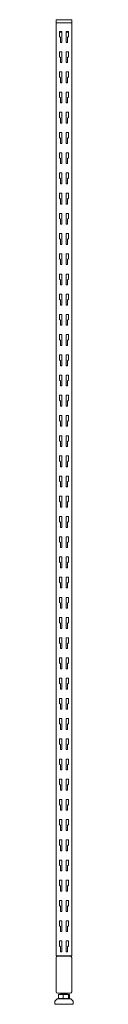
# Model space of a CAD drawing. Header units: millimetres. Extents: x -1168 to -1138, y -170 to 1416.
import ezdxf

# ---------------------------------------------------------------- set-up
doc = ezdxf.new("R2010")
doc.units = ezdxf.units.MM

msp = doc.modelspace()

# ---------------------------------------------------------------- linework, layer by layer
at = {"color": 0, "linetype": 'Continuous', "lineweight": 0}
for p, q in [((-1165.8, 1414.6), (-1165.8, 1410.6)), ((-1163.3, 1415.6), (-1164.8, 1415.6)), ((-1163.3, 1415.6), (-1143.3, 1415.6)), ((-1141.8, 1415.6), (-1143.3, 1415.6)), ((-1140.8, 1414.6), (-1140.8, 1410.6)), ((-1165.9, 1410.6), (-1163.4, 1410.6)), ((-1165.9, -92.4), (-1165.9, 1410.6)), ((-1143.4, 1410.6), (-1163.4, 1410.6)), ((-1160.4, 1388.5), (-1160.4, 1396.6)), ((-1160.4, 1396.6), (-1156.9, 1396.6)), ((-1156.9, 1395.6), (-1160.4, 1395.6)), ((-1156.9, 1396.6), (-1156.9, 1379.1)), ((-1149.9, 1379.1), (-1149.9, 1396.6)), ((-1149.9, 1396.6), (-1146.4, 1396.6)), ((-1146.4, 1395.6), (-1149.9, 1395.6)), ((-1146.4, 1396.6), (-1146.4, 1388.5)), ((-1143.4, 1410.6), (-1141.6, 1410.6)), ((-1141.6, 1410.6), (-1140.8, 1410.6)), ((-1140.9, -92.4), (-1140.9, 1410.6)), ((-1159, 1387.1), (-1160.4, 1388.5)), ((-1159, 1379.1), (-1159, 1387.1)), ((-1146.4, 1388.5), (-1147.8, 1387.1)), ((-1147.8, 1387.1), (-1147.8, 1379.1)), ((-1160.4, 1356), (-1160.4, 1364.1)), ((-1160.4, 1364.1), (-1156.9, 1364.1)), ((-1156.9, 1379.1), (-1159, 1379.1)), ((-1156.9, 1364.1), (-1156.9, 1346.6)), ((-1147.8, 1379.1), (-1149.9, 1379.1)), ((-1149.9, 1346.6), (-1149.9, 1364.1)), ((-1149.9, 1364.1), (-1146.4, 1364.1)), ((-1146.4, 1364.1), (-1146.4, 1356)), ((-1159, 1354.6), (-1160.4, 1356)), ((-1159, 1346.6), (-1159, 1354.6)), ((-1146.4, 1356), (-1147.8, 1354.6)), ((-1147.8, 1354.6), (-1147.8, 1346.6)), ((-1156.9, 1346.6), (-1159, 1346.6)), ((-1147.8, 1346.6), (-1149.9, 1346.6)), ((-1160.4, 1323.4), (-1160.4, 1331.5)), ((-1160.4, 1331.5), (-1156.9, 1331.5)), ((-1159, 1322), (-1160.4, 1323.4)), ((-1159, 1314), (-1159, 1322)), ((-1156.9, 1331.5), (-1156.9, 1314)), ((-1149.9, 1331.5), (-1146.4, 1331.5)), ((-1149.9, 1314), (-1149.9, 1331.5)), ((-1146.4, 1323.4), (-1147.8, 1322)), ((-1147.8, 1322), (-1147.8, 1314)), ((-1146.4, 1331.5), (-1146.4, 1323.4)), ((-1156.9, 1314), (-1159, 1314)), ((-1147.8, 1314), (-1149.9, 1314)), ((-1160.4, 1290.9), (-1160.4, 1299)), ((-1160.4, 1299), (-1156.9, 1299)), ((-1159, 1289.5), (-1160.4, 1290.9)), ((-1159, 1281.5), (-1159, 1289.5)), ((-1156.9, 1299), (-1156.9, 1281.5)), ((-1149.9, 1299), (-1146.4, 1299)), ((-1149.9, 1281.5), (-1149.9, 1299)), ((-1146.4, 1290.9), (-1147.8, 1289.5)), ((-1147.8, 1289.5), (-1147.8, 1281.5)), ((-1146.4, 1299), (-1146.4, 1290.9)), ((-1156.9, 1281.5), (-1159, 1281.5)), ((-1147.8, 1281.5), (-1149.9, 1281.5)), ((-1160.4, 1258.3), (-1160.4, 1266.4)), ((-1160.4, 1266.4), (-1156.9, 1266.4)), ((-1159, 1256.9), (-1160.4, 1258.3)), ((-1159, 1248.9), (-1159, 1256.9)), ((-1156.9, 1266.4), (-1156.9, 1248.9)), ((-1149.9, 1266.4), (-1146.4, 1266.4)), ((-1149.9, 1248.9), (-1149.9, 1266.4)), ((-1146.4, 1258.3), (-1147.8, 1256.9)), ((-1147.8, 1256.9), (-1147.8, 1248.9)), ((-1146.4, 1266.4), (-1146.4, 1258.3)), ((-1156.9, 1248.9), (-1159, 1248.9)), ((-1147.8, 1248.9), (-1149.9, 1248.9)), ((-1160.4, 1225.8), (-1160.4, 1233.9)), ((-1160.4, 1233.9), (-1156.9, 1233.9)), ((-1159, 1224.4), (-1160.4, 1225.8)), ((-1159, 1216.4), (-1159, 1224.4)), ((-1156.9, 1233.9), (-1156.9, 1216.4)), ((-1149.9, 1233.9), (-1146.4, 1233.9)), ((-1149.9, 1216.4), (-1149.9, 1233.9)), ((-1146.4, 1225.8), (-1147.8, 1224.4)), ((-1147.8, 1224.4), (-1147.8, 1216.4)), ((-1146.4, 1233.9), (-1146.4, 1225.8)), ((-1156.9, 1216.4), (-1159, 1216.4)), ((-1147.8, 1216.4), (-1149.9, 1216.4)), ((-1160.4, 1193.2), (-1160.4, 1201.3)), ((-1160.4, 1201.3), (-1156.9, 1201.3)), ((-1159, 1191.8), (-1160.4, 1193.2)), ((-1159, 1183.8), (-1159, 1191.8)), ((-1156.9, 1201.3), (-1156.9, 1183.8)), ((-1149.9, 1201.3), (-1146.4, 1201.3)), ((-1149.9, 1183.8), (-1149.9, 1201.3)), ((-1146.4, 1193.2), (-1147.8, 1191.8)), ((-1147.8, 1191.8), (-1147.8, 1183.8)), ((-1146.4, 1201.3), (-1146.4, 1193.2)), ((-1156.9, 1183.8), (-1159, 1183.8)), ((-1147.8, 1183.8), (-1149.9, 1183.8)), ((-1160.4, 1160.7), (-1160.4, 1168.8)), ((-1160.4, 1168.8), (-1156.9, 1168.8)), ((-1159, 1159.3), (-1160.4, 1160.7)), ((-1159, 1151.3), (-1159, 1159.3)), ((-1156.9, 1168.8), (-1156.9, 1151.3)), ((-1149.9, 1168.8), (-1146.4, 1168.8)), ((-1149.9, 1151.3), (-1149.9, 1168.8)), ((-1146.4, 1160.7), (-1147.8, 1159.3)), ((-1147.8, 1159.3), (-1147.8, 1151.3)), ((-1146.4, 1168.8), (-1146.4, 1160.7)), ((-1156.9, 1151.3), (-1159, 1151.3)), ((-1147.8, 1151.3), (-1149.9, 1151.3)), ((-1160.4, 1128.1), (-1160.4, 1136.2)), ((-1160.4, 1136.2), (-1156.9, 1136.2)), ((-1159, 1126.7), (-1160.4, 1128.1)), ((-1159, 1118.7), (-1159, 1126.7)), ((-1156.9, 1136.2), (-1156.9, 1118.7)), ((-1149.9, 1136.2), (-1146.4, 1136.2)), ((-1149.9, 1118.7), (-1149.9, 1136.2)), ((-1146.4, 1128.1), (-1147.8, 1126.7)), ((-1147.8, 1126.7), (-1147.8, 1118.7)), ((-1146.4, 1136.2), (-1146.4, 1128.1)), ((-1156.9, 1118.7), (-1159, 1118.7)), ((-1147.8, 1118.7), (-1149.9, 1118.7)), ((-1160.4, 1095.6), (-1160.4, 1103.7)), ((-1160.4, 1103.7), (-1156.9, 1103.7)), ((-1159, 1094.2), (-1160.4, 1095.6)), ((-1156.9, 1103.7), (-1156.9, 1086.2)), ((-1149.9, 1103.7), (-1146.4, 1103.7)), ((-1149.9, 1086.2), (-1149.9, 1103.7)), ((-1146.4, 1095.6), (-1147.8, 1094.2)), ((-1146.4, 1103.7), (-1146.4, 1095.6)), ((-1159, 1086.2), (-1159, 1094.2)), ((-1156.9, 1086.2), (-1159, 1086.2)), ((-1147.8, 1086.2), (-1149.9, 1086.2)), ((-1147.8, 1094.2), (-1147.8, 1086.2)), ((-1160.4, 1063), (-1160.4, 1071.1)), ((-1160.4, 1071.1), (-1156.9, 1071.1)), ((-1159, 1061.6), (-1160.4, 1063)), ((-1156.9, 1071.1), (-1156.9, 1053.6)), ((-1149.9, 1071.1), (-1146.4, 1071.1)), ((-1149.9, 1053.6), (-1149.9, 1071.1)), ((-1146.4, 1063), (-1147.8, 1061.6)), ((-1146.4, 1071.1), (-1146.4, 1063)), ((-1159, 1053.6), (-1159, 1061.6)), ((-1156.9, 1053.6), (-1159, 1053.6)), ((-1147.8, 1053.6), (-1149.9, 1053.6)), ((-1147.8, 1061.6), (-1147.8, 1053.6)), ((-1160.4, 1030.5), (-1160.4, 1038.6)), ((-1160.4, 1038.6), (-1156.9, 1038.6)), ((-1156.9, 1038.6), (-1156.9, 1021.1)), ((-1149.9, 1038.6), (-1146.4, 1038.6)), ((-1149.9, 1021.1), (-1149.9, 1038.6)), ((-1146.4, 1038.6), (-1146.4, 1030.5)), ((-1159, 1029.1), (-1160.4, 1030.5)), ((-1159, 1021.1), (-1159, 1029.1)), ((-1156.9, 1021.1), (-1159, 1021.1)), ((-1147.8, 1021.1), (-1149.9, 1021.1)), ((-1146.4, 1030.5), (-1147.8, 1029.1)), ((-1147.8, 1029.1), (-1147.8, 1021.1)), ((-1160.4, 997.9), (-1160.4, 1006)), ((-1160.4, 1006), (-1156.9, 1006)), ((-1156.9, 1006), (-1156.9, 988.5)), ((-1149.9, 1006), (-1146.4, 1006)), ((-1149.9, 988.5), (-1149.9, 1006)), ((-1146.4, 1006), (-1146.4, 997.9)), ((-1159, 996.5), (-1160.4, 997.9)), ((-1159, 988.5), (-1159, 996.5)), ((-1156.9, 988.5), (-1159, 988.5)), ((-1147.8, 988.5), (-1149.9, 988.5)), ((-1146.4, 997.9), (-1147.8, 996.5)), ((-1147.8, 996.5), (-1147.8, 988.5)), ((-1160.4, 965.4), (-1160.4, 973.5)), ((-1160.4, 973.5), (-1156.9, 973.5)), ((-1156.9, 973.5), (-1156.9, 956)), ((-1149.9, 973.5), (-1146.4, 973.5)), ((-1149.9, 956), (-1149.9, 973.5)), ((-1146.4, 973.5), (-1146.4, 965.4)), ((-1159, 964), (-1160.4, 965.4)), ((-1159, 956), (-1159, 964)), ((-1156.9, 956), (-1159, 956)), ((-1147.8, 956), (-1149.9, 956)), ((-1146.4, 965.4), (-1147.8, 964)), ((-1147.8, 964), (-1147.8, 956)), ((-1160.4, 932.8), (-1160.4, 940.9)), ((-1160.4, 940.9), (-1156.9, 940.9)), ((-1156.9, 940.9), (-1156.9, 923.4)), ((-1149.9, 940.9), (-1146.4, 940.9)), ((-1149.9, 923.4), (-1149.9, 940.9)), ((-1146.4, 940.9), (-1146.4, 932.8)), ((-1159, 931.4), (-1160.4, 932.8)), ((-1159, 923.4), (-1159, 931.4)), ((-1156.9, 923.4), (-1159, 923.4)), ((-1147.8, 923.4), (-1149.9, 923.4)), ((-1146.4, 932.8), (-1147.8, 931.4)), ((-1147.8, 931.4), (-1147.8, 923.4)), ((-1160.4, 900.3), (-1160.4, 908.4)), ((-1160.4, 908.4), (-1156.9, 908.4)), ((-1156.9, 908.4), (-1156.9, 890.9)), ((-1149.9, 908.4), (-1146.4, 908.4)), ((-1149.9, 890.9), (-1149.9, 908.4)), ((-1146.4, 908.4), (-1146.4, 900.3)), ((-1159, 898.9), (-1160.4, 900.3)), ((-1159, 890.9), (-1159, 898.9)), ((-1156.9, 890.9), (-1159, 890.9)), ((-1147.8, 890.9), (-1149.9, 890.9)), ((-1146.4, 900.3), (-1147.8, 898.9)), ((-1147.8, 898.9), (-1147.8, 890.9)), ((-1160.4, 867.7), (-1160.4, 875.8)), ((-1160.4, 875.8), (-1156.9, 875.8)), ((-1156.9, 875.8), (-1156.9, 858.3)), ((-1149.9, 875.8), (-1146.4, 875.8)), ((-1149.9, 858.3), (-1149.9, 875.8)), ((-1146.4, 875.8), (-1146.4, 867.7)), ((-1159, 866.3), (-1160.4, 867.7)), ((-1159, 858.3), (-1159, 866.3)), ((-1156.9, 858.3), (-1159, 858.3)), ((-1147.8, 858.3), (-1149.9, 858.3)), ((-1146.4, 867.7), (-1147.8, 866.3)), ((-1147.8, 866.3), (-1147.8, 858.3)), ((-1160.4, 835.2), (-1160.4, 843.3)), ((-1160.4, 843.3), (-1156.9, 843.3)), ((-1156.9, 843.3), (-1156.9, 825.8)), ((-1149.9, 843.3), (-1146.4, 843.3)), ((-1149.9, 825.8), (-1149.9, 843.3)), ((-1146.4, 843.3), (-1146.4, 835.2)), ((-1159, 833.8), (-1160.4, 835.2)), ((-1159, 825.8), (-1159, 833.8)), ((-1156.9, 825.8), (-1159, 825.8)), ((-1147.8, 825.8), (-1149.9, 825.8)), ((-1146.4, 835.2), (-1147.8, 833.8)), ((-1147.8, 833.8), (-1147.8, 825.8)), ((-1160.4, 802.6), (-1160.4, 810.7)), ((-1160.4, 810.7), (-1156.9, 810.7)), ((-1156.9, 810.7), (-1156.9, 793.2)), ((-1149.9, 810.7), (-1146.4, 810.7)), ((-1149.9, 793.2), (-1149.9, 810.7)), ((-1146.4, 810.7), (-1146.4, 802.6)), ((-1159, 801.2), (-1160.4, 802.6)), ((-1159, 793.2), (-1159, 801.2)), ((-1156.9, 793.2), (-1159, 793.2)), ((-1147.8, 793.2), (-1149.9, 793.2)), ((-1146.4, 802.6), (-1147.8, 801.2)), ((-1147.8, 801.2), (-1147.8, 793.2)), ((-1160.4, 770.1), (-1160.4, 778.2)), ((-1160.4, 778.2), (-1156.9, 778.2)), ((-1156.9, 778.2), (-1156.9, 760.7)), ((-1149.9, 778.2), (-1146.4, 778.2)), ((-1149.9, 760.7), (-1149.9, 778.2)), ((-1146.4, 778.2), (-1146.4, 770.1)), ((-1159, 768.7), (-1160.4, 770.1)), ((-1159, 760.7), (-1159, 768.7)), ((-1146.4, 770.1), (-1147.8, 768.7)), ((-1147.8, 768.7), (-1147.8, 760.7)), ((-1160.4, 737.5), (-1160.4, 745.6)), ((-1160.4, 745.6), (-1156.9, 745.6)), ((-1156.9, 760.7), (-1159, 760.7)), ((-1156.9, 745.6), (-1156.9, 728.1)), ((-1147.8, 760.7), (-1149.9, 760.7)), ((-1149.9, 745.6), (-1146.4, 745.6)), ((-1149.9, 728.1), (-1149.9, 745.6)), ((-1146.4, 745.6), (-1146.4, 737.5)), ((-1159, 736.1), (-1160.4, 737.5)), ((-1159, 728.1), (-1159, 736.1)), ((-1146.4, 737.5), (-1147.8, 736.1)), ((-1147.8, 736.1), (-1147.8, 728.1)), ((-1156.9, 728.1), (-1159, 728.1)), ((-1147.8, 728.1), (-1149.9, 728.1)), ((-1160.4, 705), (-1160.4, 713.1)), ((-1160.4, 713.1), (-1156.9, 713.1)), ((-1159, 703.6), (-1160.4, 705)), ((-1159, 695.6), (-1159, 703.6)), ((-1156.9, 713.1), (-1156.9, 695.6)), ((-1149.9, 713.1), (-1146.4, 713.1)), ((-1149.9, 695.6), (-1149.9, 713.1)), ((-1146.4, 705), (-1147.8, 703.6)), ((-1147.8, 703.6), (-1147.8, 695.6)), ((-1146.4, 713.1), (-1146.4, 705)), ((-1156.9, 695.6), (-1159, 695.6)), ((-1147.8, 695.6), (-1149.9, 695.6)), ((-1160.4, 672.4), (-1160.4, 680.5)), ((-1160.4, 680.5), (-1156.9, 680.5)), ((-1159, 671), (-1160.4, 672.4)), ((-1159, 663), (-1159, 671)), ((-1156.9, 680.5), (-1156.9, 663)), ((-1149.9, 680.5), (-1146.4, 680.5)), ((-1149.9, 663), (-1149.9, 680.5)), ((-1146.4, 672.4), (-1147.8, 671)), ((-1147.8, 671), (-1147.8, 663)), ((-1146.4, 680.5), (-1146.4, 672.4)), ((-1156.9, 663), (-1159, 663)), ((-1147.8, 663), (-1149.9, 663)), ((-1160.4, 639.9), (-1160.4, 648)), ((-1160.4, 648), (-1156.9, 648)), ((-1159, 638.5), (-1160.4, 639.9)), ((-1159, 630.5), (-1159, 638.5)), ((-1156.9, 648), (-1156.9, 630.5)), ((-1149.9, 648), (-1146.4, 648)), ((-1149.9, 630.5), (-1149.9, 648)), ((-1146.4, 639.9), (-1147.8, 638.5)), ((-1147.8, 638.5), (-1147.8, 630.5)), ((-1146.4, 648), (-1146.4, 639.9)), ((-1156.9, 630.5), (-1159, 630.5)), ((-1147.8, 630.5), (-1149.9, 630.5)), ((-1160.4, 607.3), (-1160.4, 615.4)), ((-1160.4, 615.4), (-1156.9, 615.4)), ((-1159, 605.9), (-1160.4, 607.3)), ((-1159, 597.9), (-1159, 605.9)), ((-1156.9, 615.4), (-1156.9, 597.9)), ((-1149.9, 615.4), (-1146.4, 615.4)), ((-1149.9, 597.9), (-1149.9, 615.4)), ((-1146.4, 607.3), (-1147.8, 605.9)), ((-1147.8, 605.9), (-1147.8, 597.9)), ((-1146.4, 615.4), (-1146.4, 607.3)), ((-1156.9, 597.9), (-1159, 597.9)), ((-1147.8, 597.9), (-1149.9, 597.9)), ((-1160.4, 574.8), (-1160.4, 582.9)), ((-1160.4, 582.9), (-1156.9, 582.9)), ((-1159, 573.4), (-1160.4, 574.8)), ((-1159, 565.4), (-1159, 573.4)), ((-1156.9, 582.9), (-1156.9, 565.4)), ((-1149.9, 582.9), (-1146.4, 582.9)), ((-1149.9, 565.4), (-1149.9, 582.9)), ((-1146.4, 574.8), (-1147.8, 573.4)), ((-1147.8, 573.4), (-1147.8, 565.4)), ((-1146.4, 582.9), (-1146.4, 574.8)), ((-1156.9, 565.4), (-1159, 565.4)), ((-1147.8, 565.4), (-1149.9, 565.4)), ((-1160.4, 542.2), (-1160.4, 550.3)), ((-1160.4, 550.3), (-1156.9, 550.3)), ((-1159, 540.8), (-1160.4, 542.2)), ((-1159, 532.8), (-1159, 540.8)), ((-1156.9, 550.3), (-1156.9, 532.8)), ((-1149.9, 550.3), (-1146.4, 550.3)), ((-1149.9, 532.8), (-1149.9, 550.3)), ((-1146.4, 542.2), (-1147.8, 540.8)), ((-1147.8, 540.8), (-1147.8, 532.8)), ((-1146.4, 550.3), (-1146.4, 542.2)), ((-1156.9, 532.8), (-1159, 532.8)), ((-1147.8, 532.8), (-1149.9, 532.8)), ((-1160.4, 509.7), (-1160.4, 517.8)), ((-1160.4, 517.8), (-1156.9, 517.8)), ((-1159, 508.3), (-1160.4, 509.7)), ((-1159, 500.3), (-1159, 508.3)), ((-1156.9, 517.8), (-1156.9, 500.3)), ((-1149.9, 517.8), (-1146.4, 517.8)), ((-1149.9, 500.3), (-1149.9, 517.8)), ((-1146.4, 509.7), (-1147.8, 508.3)), ((-1147.8, 508.3), (-1147.8, 500.3)), ((-1146.4, 517.8), (-1146.4, 509.7)), ((-1156.9, 500.3), (-1159, 500.3)), ((-1147.8, 500.3), (-1149.9, 500.3)), ((-1160.4, 477.1), (-1160.4, 485.2)), ((-1160.4, 485.2), (-1156.9, 485.2)), ((-1159, 475.7), (-1160.4, 477.1)), ((-1156.9, 485.2), (-1156.9, 467.7)), ((-1149.9, 485.2), (-1146.4, 485.2)), ((-1149.9, 467.7), (-1149.9, 485.2)), ((-1146.4, 477.1), (-1147.8, 475.7)), ((-1146.4, 485.2), (-1146.4, 477.1)), ((-1159, 467.7), (-1159, 475.7)), ((-1156.9, 467.7), (-1159, 467.7)), ((-1147.8, 467.7), (-1149.9, 467.7)), ((-1147.8, 475.7), (-1147.8, 467.7)), ((-1160.4, 444.6), (-1160.4, 452.7)), ((-1160.4, 452.7), (-1156.9, 452.7)), ((-1159, 443.2), (-1160.4, 444.6)), ((-1156.9, 452.7), (-1156.9, 435.2)), ((-1149.9, 452.7), (-1146.4, 452.7)), ((-1149.9, 435.2), (-1149.9, 452.7)), ((-1146.4, 444.6), (-1147.8, 443.2)), ((-1146.4, 452.7), (-1146.4, 444.6)), ((-1159, 435.2), (-1159, 443.2)), ((-1156.9, 435.2), (-1159, 435.2)), ((-1147.8, 435.2), (-1149.9, 435.2)), ((-1147.8, 443.2), (-1147.8, 435.2)), ((-1160.4, 412), (-1160.4, 420.1)), ((-1160.4, 420.1), (-1156.9, 420.1)), ((-1156.9, 420.1), (-1156.9, 402.6)), ((-1149.9, 420.1), (-1146.4, 420.1)), ((-1149.9, 402.6), (-1149.9, 420.1)), ((-1146.4, 420.1), (-1146.4, 412)), ((-1159, 410.6), (-1160.4, 412)), ((-1159, 402.6), (-1159, 410.6)), ((-1156.9, 402.6), (-1159, 402.6)), ((-1147.8, 402.6), (-1149.9, 402.6)), ((-1146.4, 412), (-1147.8, 410.6)), ((-1147.8, 410.6), (-1147.8, 402.6)), ((-1160.4, 379.5), (-1160.4, 387.6)), ((-1160.4, 387.6), (-1156.9, 387.6)), ((-1156.9, 387.6), (-1156.9, 370.1)), ((-1149.9, 387.6), (-1146.4, 387.6)), ((-1149.9, 370.1), (-1149.9, 387.6)), ((-1146.4, 387.6), (-1146.4, 379.5)), ((-1159, 378.1), (-1160.4, 379.5)), ((-1159, 370.1), (-1159, 378.1)), ((-1156.9, 370.1), (-1159, 370.1)), ((-1147.8, 370.1), (-1149.9, 370.1)), ((-1146.4, 379.5), (-1147.8, 378.1)), ((-1147.8, 378.1), (-1147.8, 370.1)), ((-1160.4, 346.9), (-1160.4, 355)), ((-1160.4, 355), (-1156.9, 355)), ((-1156.9, 355), (-1156.9, 337.5)), ((-1149.9, 355), (-1146.4, 355)), ((-1149.9, 337.5), (-1149.9, 355)), ((-1146.4, 355), (-1146.4, 346.9)), ((-1159, 345.5), (-1160.4, 346.9)), ((-1159, 337.5), (-1159, 345.5)), ((-1156.9, 337.5), (-1159, 337.5)), ((-1147.8, 337.5), (-1149.9, 337.5)), ((-1146.4, 346.9), (-1147.8, 345.5)), ((-1147.8, 345.5), (-1147.8, 337.5)), ((-1160.4, 314.4), (-1160.4, 322.5)), ((-1160.4, 322.5), (-1156.9, 322.5)), ((-1156.9, 322.5), (-1156.9, 305)), ((-1149.9, 322.5), (-1146.4, 322.5)), ((-1149.9, 305), (-1149.9, 322.5)), ((-1146.4, 322.5), (-1146.4, 314.4)), ((-1159, 313), (-1160.4, 314.4)), ((-1159, 305), (-1159, 313)), ((-1156.9, 305), (-1159, 305)), ((-1147.8, 305), (-1149.9, 305)), ((-1146.4, 314.4), (-1147.8, 313)), ((-1147.8, 313), (-1147.8, 305)), ((-1160.4, 281.8), (-1160.4, 289.9)), ((-1160.4, 289.9), (-1156.9, 289.9)), ((-1156.9, 289.9), (-1156.9, 272.4)), ((-1149.9, 289.9), (-1146.4, 289.9)), ((-1149.9, 272.4), (-1149.9, 289.9)), ((-1146.4, 289.9), (-1146.4, 281.8)), ((-1159, 280.4), (-1160.4, 281.8)), ((-1159, 272.4), (-1159, 280.4)), ((-1156.9, 272.4), (-1159, 272.4)), ((-1147.8, 272.4), (-1149.9, 272.4)), ((-1146.4, 281.8), (-1147.8, 280.4)), ((-1147.8, 280.4), (-1147.8, 272.4)), ((-1160.4, 249.3), (-1160.4, 257.4)), ((-1160.4, 257.4), (-1156.9, 257.4)), ((-1156.9, 257.4), (-1156.9, 239.9)), ((-1149.9, 257.4), (-1146.4, 257.4)), ((-1149.9, 239.9), (-1149.9, 257.4)), ((-1146.4, 257.4), (-1146.4, 249.3)), ((-1159, 247.9), (-1160.4, 249.3)), ((-1159, 239.9), (-1159, 247.9)), ((-1156.9, 239.9), (-1159, 239.9)), ((-1147.8, 239.9), (-1149.9, 239.9)), ((-1146.4, 249.3), (-1147.8, 247.9)), ((-1147.8, 247.9), (-1147.8, 239.9)), ((-1160.4, 216.7), (-1160.4, 224.8)), ((-1160.4, 224.8), (-1156.9, 224.8)), ((-1156.9, 224.8), (-1156.9, 207.3)), ((-1149.9, 224.8), (-1146.4, 224.8)), ((-1149.9, 207.3), (-1149.9, 224.8)), ((-1146.4, 224.8), (-1146.4, 216.7)), ((-1159, 215.3), (-1160.4, 216.7)), ((-1159, 207.3), (-1159, 215.3)), ((-1156.9, 207.3), (-1159, 207.3)), ((-1147.8, 207.3), (-1149.9, 207.3)), ((-1146.4, 216.7), (-1147.8, 215.3)), ((-1147.8, 215.3), (-1147.8, 207.3)), ((-1160.4, 184.2), (-1160.4, 192.3)), ((-1160.4, 192.3), (-1156.9, 192.3)), ((-1156.9, 192.3), (-1156.9, 174.8)), ((-1149.9, 192.3), (-1146.4, 192.3)), ((-1149.9, 174.8), (-1149.9, 192.3)), ((-1146.4, 192.3), (-1146.4, 184.2)), ((-1159, 182.8), (-1160.4, 184.2)), ((-1159, 174.8), (-1159, 182.8)), ((-1156.9, 174.8), (-1159, 174.8)), ((-1147.8, 174.8), (-1149.9, 174.8)), ((-1146.4, 184.2), (-1147.8, 182.8)), ((-1147.8, 182.8), (-1147.8, 174.8)), ((-1160.4, 151.6), (-1160.4, 159.7)), ((-1160.4, 159.7), (-1156.9, 159.7)), ((-1156.9, 159.7), (-1156.9, 142.2)), ((-1149.9, 159.7), (-1146.4, 159.7)), ((-1149.9, 142.2), (-1149.9, 159.7)), ((-1146.4, 159.7), (-1146.4, 151.6)), ((-1159, 150.2), (-1160.4, 151.6)), ((-1159, 142.2), (-1159, 150.2)), ((-1146.4, 151.6), (-1147.8, 150.2)), ((-1147.8, 150.2), (-1147.8, 142.2)), ((-1160.4, 119.1), (-1160.4, 127.2)), ((-1160.4, 127.2), (-1156.9, 127.2)), ((-1156.9, 142.2), (-1159, 142.2)), ((-1156.9, 127.2), (-1156.9, 109.7)), ((-1147.8, 142.2), (-1149.9, 142.2)), ((-1149.9, 127.2), (-1146.4, 127.2)), ((-1149.9, 109.7), (-1149.9, 127.2)), ((-1146.4, 127.2), (-1146.4, 119.1)), ((-1159, 117.7), (-1160.4, 119.1)), ((-1159, 109.7), (-1159, 117.7)), ((-1146.4, 119.1), (-1147.8, 117.7)), ((-1147.8, 117.7), (-1147.8, 109.7)), ((-1156.9, 109.7), (-1159, 109.7)), ((-1147.8, 109.7), (-1149.9, 109.7)), ((-1160.4, 86.5), (-1160.4, 94.6)), ((-1160.4, 94.6), (-1156.9, 94.6)), ((-1159, 85.1), (-1160.4, 86.5)), ((-1159, 77.1), (-1159, 85.1)), ((-1156.9, 94.6), (-1156.9, 77.1)), ((-1149.9, 94.6), (-1146.4, 94.6)), ((-1149.9, 77.1), (-1149.9, 94.6)), ((-1146.4, 86.5), (-1147.8, 85.1)), ((-1147.8, 85.1), (-1147.8, 77.1)), ((-1146.4, 94.6), (-1146.4, 86.5)), ((-1156.9, 77.1), (-1159, 77.1)), ((-1147.8, 77.1), (-1149.9, 77.1)), ((-1160.4, 54), (-1160.4, 62.1)), ((-1160.4, 62.1), (-1156.9, 62.1)), ((-1159, 52.6), (-1160.4, 54)), ((-1159, 44.6), (-1159, 52.6)), ((-1156.9, 62.1), (-1156.9, 44.6)), ((-1149.9, 62.1), (-1146.4, 62.1)), ((-1149.9, 44.6), (-1149.9, 62.1)), ((-1146.4, 54), (-1147.8, 52.6)), ((-1147.8, 52.6), (-1147.8, 44.6)), ((-1146.4, 62.1), (-1146.4, 54)), ((-1156.9, 44.6), (-1159, 44.6)), ((-1147.8, 44.6), (-1149.9, 44.6)), ((-1160.4, 21.4), (-1160.4, 29.5)), ((-1160.4, 29.5), (-1156.9, 29.5)), ((-1159, 20), (-1160.4, 21.4)), ((-1159, 12), (-1159, 20)), ((-1156.9, 29.5), (-1156.9, 12)), ((-1149.9, 29.5), (-1146.4, 29.5)), ((-1149.9, 12), (-1149.9, 29.5)), ((-1146.4, 21.4), (-1147.8, 20)), ((-1147.8, 20), (-1147.8, 12)), ((-1146.4, 29.5), (-1146.4, 21.4)), ((-1156.9, 12), (-1159, 12)), ((-1147.8, 12), (-1149.9, 12)), ((-1160.4, -11.1), (-1160.4, -3)), ((-1160.4, -3), (-1156.9, -3)), ((-1159, -12.5), (-1160.4, -11.1)), ((-1159, -20.5), (-1159, -12.5)), ((-1156.9, -3), (-1156.9, -20.5)), ((-1149.9, -3), (-1146.4, -3)), ((-1149.9, -20.5), (-1149.9, -3)), ((-1146.4, -11.1), (-1147.8, -12.5)), ((-1147.8, -12.5), (-1147.8, -20.5)), ((-1146.4, -3), (-1146.4, -11.1)), ((-1156.9, -20.5), (-1159, -20.5)), ((-1147.8, -20.5), (-1149.9, -20.5)), ((-1160.4, -43.7), (-1160.4, -35.6)), ((-1160.4, -35.6), (-1156.9, -35.6)), ((-1159, -45.1), (-1160.4, -43.7)), ((-1159, -53.1), (-1159, -45.1)), ((-1156.9, -35.6), (-1156.9, -53.1)), ((-1149.9, -35.6), (-1146.4, -35.6)), ((-1149.9, -53.1), (-1149.9, -35.6)), ((-1146.4, -43.7), (-1147.8, -45.1)), ((-1147.8, -45.1), (-1147.8, -53.1)), ((-1146.4, -35.6), (-1146.4, -43.7)), ((-1156.9, -53.1), (-1159, -53.1)), ((-1147.8, -53.1), (-1149.9, -53.1)), ((-1160.4, -76.2), (-1160.4, -68.1)), ((-1160.4, -68.1), (-1156.9, -68.1)), ((-1159, -77.6), (-1160.4, -76.2)), ((-1159, -85.6), (-1159, -77.6)), ((-1156.9, -68.1), (-1156.9, -85.6)), ((-1149.9, -68.1), (-1146.4, -68.1)), ((-1149.9, -85.6), (-1149.9, -68.1)), ((-1146.4, -76.2), (-1147.8, -77.6)), ((-1147.8, -77.6), (-1147.8, -85.6)), ((-1146.4, -68.1), (-1146.4, -76.2)), ((-1166, -150), (-1166, -95)), ((-1165.9, -92.4), (-1163.4, -92.4)), ((-1163.5, -92.5), (-1143.5, -92.5)), ((-1143.4, -92.4), (-1163.4, -92.4)), ((-1156.9, -85.6), (-1159, -85.6)), ((-1147.8, -85.6), (-1149.9, -85.6)), ((-1143.4, -92.4), (-1140.9, -92.4)), ((-1141, -95), (-1141, -150)), ((-1140.9, -149.9), (-1140.9, -94.9)), ((-1140.8, -149.8), (-1140.8, -94.8)), ((-1143.5, -152.5), (-1163.5, -152.5)), ((-1162, -154.4), (-1162.3, -154.4)), ((-1162.3, -154.4), (-1162.3, -160.6)), ((-1154.8, -154.4), (-1162, -154.4)), ((-1162, -154.4), (-1162, -160.6)), ((-1158.4, -154.4), (-1158.4, -153.4)), ((-1158.4, -154.4), (-1158.4, -153.6)), ((-1158.4, -153.6), (-1157.2, -154.2)), ((-1146.2, -154.4), (-1154.8, -154.4)), ((-1154.8, -154.4), (-1154.8, -160.6)), ((-1148.4, -152.8), (-1148.4, -152.7)), ((-1148.4, -152.9), (-1148.4, -152.8)), ((-1148.4, -154.4), (-1148.4, -154.2)), ((-1144.8, -154.4), (-1146.2, -154.4)), ((-1146.2, -154.4), (-1146.2, -160.6)), ((-1144.5, -154.4), (-1144.8, -154.4)), ((-1144.8, -154.4), (-1144.8, -160.6)), ((-1144.5, -154.4), (-1144.5, -160.6)), ((-1168.4, -165.7), (-1168.4, -169.2)), ((-1164.4, -161.2), (-1168.1, -165)), ((-1167.4, -170.2), (-1145.1, -170.2)), ((-1164.4, -161.2), (-1146.9, -161.2)), ((-1161.5, -161.1), (-1161.7, -161.1)), ((-1161.3, -161.2), (-1161.5, -161.1)), ((-1146.9, -161.2), (-1142.4, -161.2)), ((-1145.5, -161.2), (-1145.3, -161.1)), ((-1145.3, -161.1), (-1145.1, -161.1)), ((-1145.1, -170.2), (-1139.4, -170.2)), ((-1142.4, -161.2), (-1138.7, -165)), ((-1138.4, -165.7), (-1138.4, -169.2))]:
    msp.add_line(p, q, dxfattribs=at)
at = {"color": 0, "linetype": 'Continuous', "lineweight": 0, "extrusion": (-2.22786e-16, 6.46038e-33, -1)}
msp.add_arc((1164.8, 1414.6), 1, 0, 90, dxfattribs=at)
at = {"color": 0, "linetype": 'Continuous', "lineweight": 0, "extrusion": (-2.22786e-16, -4.08089e-33, -1)}
msp.add_arc((1141.8, 1414.6), 1, 90, 180, dxfattribs=at)
at = {"color": 0, "linetype": 'Continuous', "lineweight": 0, "extrusion": (-2.22786e-16, 6.86149e-46, -1)}
for centre, start, end in [((1163.5, -95), 0, 90), ((1143.5, -150), 180, 270)]:
    msp.add_arc(centre, 2.5, start, end, dxfattribs=at)
at = {"color": 0, "linetype": 'Continuous', "lineweight": 0}
for centre, start, end in [((-1163.4, -94.9), 90, 136.6208), ((-1163.3, -94.8), 106.2602, 136.6208), ((-1143.4, -94.9), 0, 90), ((-1143.3, -94.8), 0, 73.7398), ((-1143.4, -149.9), 313.3792, 0), ((-1143.3, -149.8), 313.3792, 0)]:
    msp.add_arc(centre, 2.5, start, end, dxfattribs=at)
at = {"color": 0, "linetype": 'Continuous', "lineweight": 0, "extrusion": (-2.22786e-16, -1.05413e-32, -1)}
msp.add_arc((1143.5, -95), 2.5, 90, 180, dxfattribs=at)
at = {"color": 0, "linetype": 'Continuous', "lineweight": 0, "extrusion": (-2.22786e-16, -7.05338e-47, -1)}
msp.add_arc((1163.5, -150), 2.5, 270, 0, dxfattribs=at)
at = {"color": 0, "linetype": 'Continuous', "lineweight": 0, "extrusion": (-2.22786e-16, 0, -1)}
for centre, start, end in [((1167.4, -165.7), 0, 45), ((1139.4, -169.2), 180, 270), ((1139.4, -165.7), 135, 180)]:
    msp.add_arc(centre, 1, start, end, dxfattribs=at)
at = {"color": 0, "linetype": 'Continuous', "lineweight": 0, "extrusion": (-2.22786e-16, -1.75162e-46, -1)}
msp.add_arc((1167.4, -169.2), 1, 270, 0, dxfattribs=at)
at = {"color": 0, "linetype": 'Continuous', "lineweight": 0}
msp.add_ellipse((-1155.8, -154.9), major_axis=(-2.64, 1.38), ratio=0.103815, start_param=0.009383, end_param=0.020729, dxfattribs=at)
for points in [[(-1158.4, -153.4), (-1158, -153.2), (-1157.6, -152.9), (-1157.2, -152.7)], [(-1157.3, -152.8), (-1157.5, -152.7), (-1157.7, -152.6), (-1157.8, -152.5)], [(-1157.3, -152.7), (-1157.4, -152.7), (-1157.5, -152.6), (-1157.7, -152.5)], [(-1148.4, -152.8), (-1148.8, -153.1), (-1149.2, -153.3), (-1149.6, -153.5)], [(-1148.4, -152.9), (-1148.8, -153.1), (-1149.1, -153.3), (-1149.5, -153.5)], [(-1149.5, -153.5), (-1149.2, -153.7), (-1148.8, -153.9), (-1148.4, -154.1)], [(-1148.7, -152.5), (-1148.6, -152.5), (-1148.5, -152.6), (-1148.4, -152.6)]]:
    msp.add_open_spline(points, degree=3, dxfattribs=at)
for points, knots in [([(-1158.4, -153.4), (-1158.4, -153.4), (-1158.4, -153.4), (-1158.4, -153.4), (-1158.4, -153.4), (-1158.3, -153.3), (-1158.2, -153.3), (-1158.1, -153.3)], [-0.1850384, -0.1850384, -0.1850384, -0.1850384, -0.1593733, -0.1593733, -0.0901137, -0.0901137, -0.000001, -0.000001, -0.000001, -0.000001]), ([(-1158.3, -153.5), (-1158.3, -153.5), (-1158.3, -153.5), (-1158.4, -153.6), (-1158.4, -153.6), (-1158.4, -153.6), (-1158.4, -153.6), (-1158.4, -153.6), (-1158.4, -153.6), (-1158.4, -153.6), (-1158.4, -153.6), (-1158.4, -153.6), (-1158.4, -153.6), (-1158.4, -153.6), (-1158.4, -153.6), (-1158.4, -153.6), (-1158.4, -153.6), (-1158.4, -153.6), (-1158.4, -153.6), (-1158.4, -153.6), (-1158.4, -153.6), (-1158.4, -153.6), (-1158.4, -153.6), (-1158.4, -153.6), (-1158.4, -153.6), (-1158.4, -153.6), (-1158.4, -153.6), (-1158.4, -153.6), (-1158.4, -153.6), (-1158.4, -153.6)], [-0.09358513, -0.09358513, -0.09358513, -0.09358513, -0.046834, -0.046834, -0.04068364, -0.04068364, -0.03950144, -0.03950144, -0.03884852, -0.03884852, -0.03798625, -0.03798625, -0.0376882, -0.0376882, -0.03748433, -0.03748433, -0.037298, -0.037298, -0.03704844, -0.03704844, -0.03658271, -0.03658271, -0.03404776, -0.03404776, -0.02958647, -0.02958647, -0.01533148, -0.01533148, 0, 0, 0, 0]), ([(-1158.1, -153.5), (-1158.1, -153.5), (-1158.1, -153.5), (-1158.1, -153.5), (-1158.1, -153.5), (-1158.1, -153.5), (-1158.1, -153.5), (-1158.1, -153.5), (-1158.1, -153.5), (-1158.1, -153.5), (-1158.1, -153.5), (-1158.2, -153.5), (-1158.2, -153.5), (-1158.2, -153.5), (-1158.2, -153.5), (-1158.2, -153.5), (-1158.3, -153.5), (-1158.3, -153.5)], [-0.07521373, -0.07521373, -0.07521373, -0.07521373, -0.06580029, -0.06580029, -0.05970517, -0.05970517, -0.05570177, -0.05570177, -0.05242522, -0.05242522, -0.04923706, -0.04923706, -0.04516165, -0.04516165, -0.03773069, -0.03773069, 0, 0, 0, 0]), ([(-1158.1, -153.3), (-1158, -153.3), (-1158, -153.3), (-1157.9, -153.3), (-1157.8, -153.3), (-1157.7, -153.3), (-1157.6, -153.3), (-1157.3, -153.2), (-1157.1, -153.2), (-1156.9, -153.2), (-1156.8, -153.2), (-1156.6, -153.2), (-1156.5, -153.2), (-1156.2, -153.2), (-1156, -153.2), (-1155.7, -153.1), (-1155.5, -153.1), (-1155.1, -153.1), (-1155, -153.1), (-1154.8, -153.1), (-1154.7, -153.1), (-1154.4, -153.1), (-1154.2, -153.1), (-1153.9, -153.1), (-1153.7, -153), (-1153.2, -153), (-1153, -153), (-1152.6, -153), (-1152.4, -153), (-1152, -153), (-1151.8, -153), (-1151.4, -152.9), (-1151.2, -152.9), (-1150.9, -152.9), (-1150.7, -152.9), (-1150.4, -152.9), (-1150.2, -152.9), (-1149.9, -152.8), (-1149.8, -152.8), (-1149.5, -152.8), (-1149.4, -152.8), (-1149.3, -152.8), (-1149.2, -152.8), (-1149.1, -152.8), (-1149, -152.8), (-1148.9, -152.8), (-1148.8, -152.7), (-1148.6, -152.7), (-1148.6, -152.7), (-1148.5, -152.7), (-1148.5, -152.7), (-1148.4, -152.7), (-1148.4, -152.7), (-1148.4, -152.7), (-1148.4, -152.6), (-1148.4, -152.6)], [-1.573078, -1.573078, -1.573078, -1.573078, -1.545107, -1.545107, -1.505866, -1.505866, -1.453467, -1.453467, -1.363119, -1.363119, -1.335456, -1.335456, -1.284438, -1.284438, -1.233286, -1.233286, -1.159823, -1.159823, -1.125957, -1.125957, -1.089344, -1.089344, -1.035833, -1.035833, -0.97927, -0.97927, -0.905947, -0.905947, -0.850815, -0.850815, -0.786285, -0.786285, -0.718453, -0.718453, -0.677282, -0.677282, -0.605485, -0.605485, -0.549329, -0.549329, -0.493396, -0.493396, -0.461351, -0.461351, -0.429154, -0.429154, -0.353687, -0.353687, -0.303532, -0.303532, -0.248424, -0.248424, -0.218975, -0.218975, -0.143694, -0.143694, -0.143694, -0.143694]), ([(-1148.4, -152.8), (-1148.4, -152.8), (-1148.4, -152.8), (-1148.4, -152.8), (-1148.5, -152.9), (-1148.6, -152.9), (-1148.6, -152.9), (-1148.7, -152.9), (-1148.7, -152.9), (-1148.9, -152.9), (-1148.9, -152.9), (-1149.1, -152.9), (-1149.2, -153), (-1149.4, -153), (-1149.5, -153), (-1149.7, -153), (-1149.8, -153), (-1150, -153), (-1150.2, -153), (-1150.5, -153), (-1150.6, -153.1), (-1151, -153.1), (-1151.1, -153.1), (-1151.4, -153.1), (-1151.5, -153.1), (-1151.7, -153.1), (-1151.8, -153.1), (-1152.1, -153.1), (-1152.4, -153.1), (-1152.7, -153.2), (-1152.9, -153.2), (-1153.3, -153.2), (-1153.5, -153.2), (-1153.8, -153.2), (-1154, -153.2), (-1154.4, -153.2), (-1154.7, -153.3), (-1155.2, -153.3), (-1155.4, -153.3), (-1155.7, -153.3), (-1155.8, -153.3), (-1156.1, -153.3), (-1156.3, -153.3), (-1156.6, -153.4), (-1156.6, -153.4), (-1156.9, -153.4), (-1157.1, -153.4), (-1157.3, -153.4), (-1157.3, -153.4), (-1157.4, -153.4), (-1157.4, -153.4), (-1157.5, -153.4), (-1157.6, -153.4), (-1157.7, -153.4), (-1157.7, -153.4), (-1157.7, -153.4), (-1157.8, -153.4), (-1157.8, -153.4), (-1157.8, -153.4), (-1157.8, -153.5), (-1157.9, -153.5), (-1157.9, -153.5), (-1158, -153.5), (-1158.1, -153.5)], [-1.38784, -1.38784, -1.38784, -1.38784, -1.347774, -1.347774, -1.260921, -1.260921, -1.232941, -1.232941, -1.187223, -1.187223, -1.135149, -1.135149, -1.079563, -1.079563, -1.031578, -1.031578, -0.996913, -0.996913, -0.932843, -0.932843, -0.873675, -0.873675, -0.82016, -0.82016, -0.786587, -0.786587, -0.751291, -0.751291, -0.684491, -0.684491, -0.632505, -0.632505, -0.571007, -0.571007, -0.533114, -0.533114, -0.438499, -0.438499, -0.367481, -0.367481, -0.342391, -0.342391, -0.270478, -0.270478, -0.23741, -0.23741, -0.160864, -0.160864, -0.148496, -0.148496, -0.132572, -0.132572, -0.097125, -0.097125, -0.078768, -0.078768, -0.067506, -0.067506, -0.056986, -0.056986, -0.044753, -0.044753, -0.000001, -0.000001, -0.000001, -0.000001]), ([(-1157.5, -154.4), (-1157.4, -154.3), (-1157.4, -154.3), (-1157.2, -154.2), (-1157.2, -154.2), (-1157.2, -154.2)], [0.7224346, 0.7224346, 0.7224346, 0.7224346, 1.0334832, 1.0334832, 1.0970899, 1.0970899, 1.0970899, 1.0970899]), ([(-1155.5, -152.5), (-1155.6, -152.5), (-1156.2, -152.6), (-1156.9, -152.6), (-1157.2, -152.7), (-1157.2, -152.7)], [0.934183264, 0.934183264, 0.934183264, 0.934183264, 0.935518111, 0.939424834, 0.942263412, 0.942263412, 0.942263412, 0.942263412]), ([(-1149.6, -153.5), (-1149.6, -153.5), (-1149.8, -153.6), (-1150.5, -153.7), (-1151.9, -153.8), (-1153.6, -153.9), (-1155.2, -154), (-1156.3, -154.1), (-1156.9, -154.1), (-1157.1, -154.2), (-1157.2, -154.2), (-1157.2, -154.2)], [0.9726806, 0.9726806, 0.9726806, 0.9726806, 0.97457668, 0.97848321, 0.9823899, 0.98629606, 0.99020234, 0.99410665, 0.99607143, 0.99803915, 0.9992598, 0.9992598, 0.9992598, 0.9992598]), ([(-1150.8, -154.4), (-1150.7, -154.4), (-1150.6, -154.4), (-1150.3, -154.4), (-1150.1, -154.4), (-1149.9, -154.3), (-1149.8, -154.3), (-1149.6, -154.3), (-1149.5, -154.3), (-1149.3, -154.3), (-1149.2, -154.3), (-1149, -154.3), (-1148.9, -154.3), (-1148.7, -154.2), (-1148.7, -154.2), (-1148.6, -154.2), (-1148.6, -154.2), (-1148.5, -154.2), (-1148.5, -154.2), (-1148.4, -154.2), (-1148.4, -154.2), (-1148.4, -154.2), (-1148.4, -154.1), (-1148.4, -154.1)], [-0.69297, -0.69297, -0.69297, -0.69297, -0.6583012, -0.6583012, -0.5923773, -0.5923773, -0.5635652, -0.5635652, -0.5147884, -0.5147884, -0.4632488, -0.4632488, -0.37345, -0.37345, -0.3462199, -0.3462199, -0.318823, -0.318823, -0.2541389, -0.2541389, -0.1966903, -0.1966903, -0.143572, -0.143572, -0.143572, -0.143572]), ([(-1148.4, -152.9), (-1148.4, -152.9), (-1148.4, -152.9), (-1148.4, -152.9), (-1148.5, -153), (-1148.5, -153), (-1148.6, -153), (-1148.7, -153), (-1148.7, -153), (-1148.7, -153)], [-1.1864681, -1.1864681, -1.1864681, -1.1864681, -1.1351486, -1.1351486, -1.079563, -1.079563, -1.0315782, -1.0315782, -1.0149697, -1.0149697, -1.0149697, -1.0149697])]:
    msp.add_open_spline(points, degree=3, knots=knots, dxfattribs=at)
for points, weights in [([(-1161.6, -161.1), (-1161.9, -161), (-1162.3, -160.6)], [2.02275312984, 1.98830977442, 1.8968336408]), ([(-1154.8, -160.6), (-1158.4, -161.7), (-1162, -160.6)], [1.8968336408, 2.19027482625, 1.8968336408]), ([(-1162, -160.6), (-1161.7, -161), (-1161.5, -161.1)], [1.8968336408, 2.00127413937, 2.03137048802]), ([(-1146.2, -160.6), (-1150.5, -161.7), (-1154.8, -160.6)], [1.8968336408, 2.19027482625, 1.8968336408]), ([(-1144.8, -160.6), (-1145.5, -161.7), (-1146.2, -160.6)], [1.8968336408, 2.19027482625, 1.8968336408]), ([(-1145.1, -161.1), (-1144.8, -160.9), (-1144.5, -160.6)], [2.01178738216, 1.97528380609, 1.8968336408]), ([(-1144.5, -160.6), (-1144.7, -160.7), (-1144.9, -160.7)], [1.8968336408, 1.91053514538, 1.92295713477])]:
    msp.add_rational_spline(points, weights, degree=2, dxfattribs=at)

doc.saveas('drawing.dxf')
